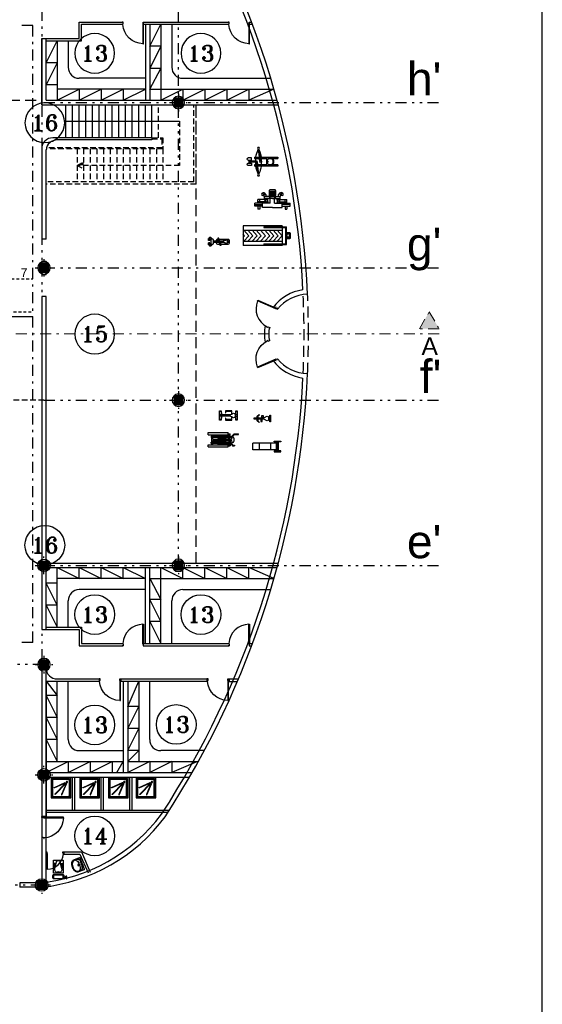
# Model space of a CAD drawing. Header units: inches. Extents: x 21 to 132, y 19 to 196.
# Tile 46 of 54: x 108 to 132, y 62 to 107. Entities that reach past the tile are written whole.
import ezdxf
from ezdxf.enums import TextEntityAlignment as Align

# ---------------------------------------------------------------- set-up
doc = ezdxf.new("R2010")
doc.units = ezdxf.units.IN
doc.header["$MEASUREMENT"] = 0
for name, pattern in [('DASHDOT', [1, 0.5, -0.25, 0, -0.25]), ('DASHED', [0.75, 0.5, -0.25]), ('DIVIDE', [1.25, 0.5, -0.25, 0, -0.25, 0, -0.25]), ('HIDDEN', [0.375, 0.25, -0.125]), ('HIDDEN2', [0.1875, 0.125, -0.0625])]:
    doc.linetypes.add(name, pattern=pattern)
for name, color, linetype in [('5', 5, 'Continuous'), ('ax', 40, 'DIVIDE'), ('door & win', 4, 'Continuous'), ('fur', 253, 'Continuous'), ('gradient', 240, 'Continuous'), ('inwall', 41, 'Continuous'), ('kod', 1, 'Continuous'), ('stairs', 30, 'Continuous'), ('wall', 7, 'Continuous')]:
    doc.layers.add(name, color=color, linetype=linetype)
doc.layers.add('section', color=212, linetype='DASHDOT', lineweight=20)
doc.styles.get("Standard").update_dxf_attribs({"font": 'arial.ttf'})
doc.styles.add('Text 03', font='romant.shx')

# ---------------------------------------------------------------- blocks, each defined once
blk = doc.blocks.new('AX')
at = {"layer": 'ax'}
h = blk.add_hatch(color=254, dxfattribs=at)
h.dxf.hatch_style = 1
h.paths.add_polyline_path([(0.2, 0.2), (0, 0.2), (0, 0), (0.2, 0)])
h.paths.add_polyline_path([(0, 0.2), (-0.2, 0.2), (-0.2, 0), (0, 0)])
h.paths.add_polyline_path([(0, 0), (-0.2, 0), (-0.2, -0.2), (0, -0.2)])
h.paths.add_polyline_path([(0.2, 0), (0, 0), (0, -0.2), (0.2, -0.2)])
for p, q in [((0.4, 0), (-0.4, 0)), ((-0.2, 0.2), (0.2, 0.2)), ((-0.2, -0.2), (-0.2, 0.2)), ((0, -0.4), (0, 0.4)), ((0.2, 0.2), (0.2, -0.2)), ((0.2, -0.2), (-0.2, -0.2))]:
    blk.add_line(p, q, dxfattribs=at)
at = {"layer": 'door & win'}
blk.add_circle((0, 0), 0.283, dxfattribs=at)
blk = doc.blocks.new('D100')
blk.add_lwpolyline([(-3, 98), (-3, 8), (-6, 8), (-6, 98)], close=True)
for points in [[(-100, 9.5), (-100, 11), (-97.5, 11), (-97.5, 7.5), (-95, 7.5), (-95, 0), (-100, 0), (-100, 1.4)], [(0, 9.5), (0, 11), (-2.5, 11), (-2.5, 7.5), (-5, 7.5), (-5, 0), (0, 0), (0, 1.4)]]:
    blk.add_lwpolyline(points)
blk.add_arc((-4.9, 5.2), 92.8, 90.7024, 176.4094)
blk = doc.blocks.new('juging-machin')
for p, q in [((-43, 8), (-43, 11)), ((-23.6, 11), (-43, 11)), ((-24.5, 8), (-43, 8)), ((-11.3, -3.8), (-24.5, 8)), ((-10.4, -0.8), (-23.6, 11)), ((4.3, 11.6), (-5, 11.6)), ((-5, -0.8), (-5, 11.6)), ((1, -0.8), (1, 11.6)), ((94.3, 6.6), (1, 6.6)), ((12.7, 0.7), (1, 0.7)), ((4.3, 6.6), (4.3, 16.6)), ((94.3, 16.6), (4.3, 16.6)), ((49.7, 1.7), (15.7, 1.7)), ((52.7, 0.7), (81.9, 0.7)), ((70.1, 0.7), (70.1, -5.3)), ((73.9, 0.7), (73.9, 6.6)), ((78.9, 0.7), (78.9, 6.6)), ((81.9, 0.7), (81.9, -5.3)), ((94.3, 6.6), (94.3, 16.6)), ((-24, -39.9), (-24, -42.9)), ((-15.6, -39.9), (-24, -39.9)), ((-14.7, -42.9), (-24, -42.9)), ((-7.3, -28.1), (-15.6, -39.9)), ((-6.4, -31.1), (-14.7, -42.9)), ((3.1, -3.8), (-11.3, -3.8)), ((3.1, -0.8), (-10.4, -0.8)), ((-5, -14.9), (-9.9, -14.9)), ((-5, -16.9), (-9.9, -16.9)), ((3.1, -28.1), (-7.3, -28.1)), ((3.1, -31.1), (-6.4, -31.1)), ((-5, -15.9), (-5, -3.8)), ((-5, -15.9), (-5, -28.1)), ((-5, -31.1), (-5, -43.4)), ((4.3, -43.4), (-5, -43.4)), ((73.9, -12.9), (-2, -12.9)), ((73.9, -18.9), (-2, -18.9)), ((1, -12.9), (1, -3.8)), ((12.7, -5.3), (1, -5.3)), ((1, -18.9), (1, -28.1)), ((12.7, -26.6), (1, -26.6)), ((1, -31.1), (1, -43.4)), ((12.7, -32.6), (1, -32.6)), ((94.3, -38.4), (1, -38.4)), ((3.1, -3.8), (3.1, -0.8)), ((3.1, -28.1), (3.1, -31.1)), ((4.3, -48.4), (4.3, -38.4)), ((49.7, -0.3), (15.7, -0.3)), ((49.7, -2.3), (15.7, -2.3)), ((49.7, -4.3), (15.7, -4.3)), ((49.7, -6.3), (15.7, -6.3)), ((49.7, -25.6), (15.7, -25.6)), ((49.7, -27.6), (15.7, -27.6)), ((49.7, -29.6), (15.7, -29.6)), ((49.7, -31.6), (15.7, -31.6)), ((49.7, -33.6), (15.7, -33.6)), ((52.7, -5.3), (81.9, -5.3)), ((52.7, -26.6), (81.9, -26.6)), ((52.7, -32.6), (81.9, -32.6)), ((70.1, -2.3), (81.9, -2.3)), ((70.1, -32.6), (70.1, -26.6)), ((70.1, -29.6), (81.9, -29.6)), ((73.9, -12.9), (73.9, -5.3)), ((73.9, -26.6), (73.9, -18.9)), ((73.9, -38.4), (73.9, -32.6)), ((78.9, -26.6), (78.9, -5.3)), ((78.9, -38.4), (78.9, -32.6)), ((81.9, -32.6), (81.9, -26.6)), ((94.3, -48.4), (94.3, -38.4)), ((94.3, -48.4), (4.3, -48.4))]:
    blk.add_line(p, q)
for points in [[(49.7, -7.3), (15.7, -7.3, -0.414214), (12.7, -4.3), (12.7, -0.3, -0.414214), (15.7, 2.7), (49.7, 2.7, -0.414214), (52.7, -0.3), (52.7, -4.3, -0.414214)], [(49.7, -24.6), (15.7, -24.6, 0.414214), (12.7, -27.6), (12.7, -31.6, 0.414214), (15.7, -34.6), (49.7, -34.6, 0.414214), (52.7, -31.6), (52.7, -27.6, 0.414214)]]:
    blk.add_lwpolyline(points, format="xyb", close=True)
blk.add_circle((-2, -15.9), 3)
blk.add_ellipse((-16.7, -15.9), major_axis=(0, 12.1), ratio=0.559313)
blk = doc.blocks.new('row-mashin')
for p, q in [((34.3, 55.5), (28.5, 11.7)), ((37.3, 55.1), (31.4, 11.3)), ((29.6, 20), (-50.5, 20)), ((-50.5, 20), (-50.5, 15)), ((-25.5, 15), (-50.5, 15)), ((-15.8, 14.5), (-18.5, 14.5)), ((-5.6, 2.4), (-4.1, 3.5)), ((28.9, 15), (-0.7, 15)), ((27, 11.9), (25, -3)), ((27, 11.9), (32.9, 11.1)), ((32.9, 11.1), (31, -3.8)), ((55.1, 15), (31.9, 15)), ((55.1, 20), (32.6, 20)), ((39.9, -11.1), (41.9, 3.8)), ((47.8, 3), (41.9, 3.8)), ((45.9, -11.9), (47.8, 3)), ((49.3, 3), (76.5, 3)), ((55.1, 20), (55.1, 15)), ((67.6, 17.2), (82.9, 17.2)), ((67.6, 6.4), (67.6, 17.2)), ((82.9, 6.4), (67.6, 6.4)), ((76.5, 3), (76.5, 6.4)), ((79.5, -6.4), (79.5, 6.4)), ((-50.5, -15), (-25.5, -15)), ((-50.5, -15), (-50.5, -20)), ((-50.5, -20), (40.2, -20)), ((-15.8, -14.5), (-18.5, -14.5)), ((-5.6, -2.4), (-4.1, -3.5)), ((-0.7, -15), (40.9, -15)), ((25, -3), (31, -3.8)), ((35.6, -55.1), (41.4, -11.3)), ((38.5, -55.5), (44.4, -11.7)), ((45.9, -11.9), (39.9, -11.1)), ((43.3, -20), (55.1, -20)), ((43.9, -15), (55.1, -15)), ((49.3, -3), (76.5, -3)), ((55.1, -15), (55.1, -20)), ((67.6, -6.4), (67.6, -17.2)), ((82.9, -6.4), (67.6, -6.4)), ((67.6, -17.2), (82.9, -17.2)), ((76.5, -6.4), (76.5, -3))]:
    blk.add_line(p, q)
blk.add_lwpolyline([(-18.5, 17.5), (-5, 17.5, -0.414214), (0, 12.5), (0, -12.5, -0.414214), (-5, -17.5), (-18.5, -17.5)], format="xyb")
for centre in [(36.4, 60), (36.4, -60)]:
    blk.add_circle(centre, 5)
for centre, radius, start, end in [((169.6, 0), 146.1, 157.7138, 172.132), ((-96.8, 0), 146.1, 7.868, 22.2862), ((-15.8, 0), 14.5, 30.8246, 90), ((-3.8, 0), 3, 126.7298, 233.2702), ((-5.9, 5.9), 3, 306.7298, 30.8246), ((169.6, 0), 146.1, 174.1072, 185.8928), ((-96.8, 0), 146.1, 354.1072, 5.8928), ((82.9, 11.8), 5.43, 270, 90), ((-15.8, 0), 14.5, 270, 329.1754), ((-5.9, -5.9), 3, 329.1754, 53.2702), ((169.6, 0), 146.1, 187.868, 202.2862), ((-96.8, 0), 146.1, 337.7138, 352.132), ((82.9, -11.8), 5.43, 270, 90)]:
    blk.add_arc(centre, radius, start, end)
blk.add_ellipse((-18.5, 0), major_axis=(0, -17.5), ratio=0.771429, start_param=3.141593, end_param=6.283185)
blk.add_open_spline([(-18.5, 14.5), (-19.6, 14.5), (-20.7, 14.3), (-22.8, 13.3), (-23.8, 12.6), (-25.7, 10.6), (-26.6, 9.4), (-27.9, 6.6), (-28.4, 5), (-29, 1.7), (-29.1, -0.1), (-28.8, -3.5), (-28.4, -5.1), (-27.3, -8.1), (-26.5, -9.5), (-24.7, -11.7), (-23.7, -12.6), (-21.7, -13.9), (-20.6, -14.3), (-19.2, -14.5), (-18.8, -14.5), (-18.5, -14.5)], degree=3, knots=[3.141593, 3.141593, 3.141593, 3.141593, 3.479068, 3.479068, 3.816544, 3.816544, 4.15402, 4.15402, 4.491496, 4.491496, 4.828971, 4.828971, 5.166447, 5.166447, 5.503923, 5.503923, 5.841399, 5.841399, 6.178875, 6.178875, 6.283185, 6.283185, 6.283185, 6.283185])
blk = doc.blocks.new('Hf2_a2')
at = {"linetype": 'Continuous'}
for p, q in [((-5.7, 16.5), (-5.7, 7.6)), ((16.3, 13.2), (43.2, 13.2)), ((43.2, 10.9), (16.3, 10.9)), ((20.9, 13.2), (20.9, 16.5)), ((22, 13.2), (22, 16.5)), ((25.4, 10.9), (25.4, 7.6)), ((26.5, 10.9), (26.5, 7.6)), ((34.3, 13.2), (34.3, 10.9)), ((43, 12.6), (34.3, 12.6)), ((34.3, 12), (43.2, 12)), ((34.3, 11.5), (43, 11.5)), ((45.4, 12.6), (60.9, 12.6)), ((60.9, 12), (45.4, 12)), ((45.4, 11.5), (60.9, 11.5))]:
    blk.add_line(p, q, dxfattribs=at)
for points in [[(-5.7, 16.5), (-12.4, 18.7), (-12.4, 27.6), (-14.6, 27.6), (-14.6, -3.5), (-12.4, -3.5), (-12.4, 5.4), (-5.7, 7.6)], [(-5.7, 9.8), (-12.4, 7.6), (-12.4, 16.5), (-5.7, 14.3)], [(18.7, 16.5), (24.3, 16.5), (24.3, 25.4), (18.7, 25.4), (18.7, 16.5)], [(28.7, 7.6), (28.7, -1.3), (23.1, -1.3), (23.1, 7.6), (28.7, 7.6)], [(36.5, 29.8), (36.5, 27.6), (43.2, 23.1), (43.2, 0.9), (36.5, -4.6), (36.5, -6.8), (45.4, 0.9), (45.4, 23.1), (36.5, 29.8)], [(45.4, 13.2), (60.9, 13.2), (60.9, 10.9), (45.4, 10.9)]]:
    blk.add_lwpolyline(points)
for centre, radius, start, end in [((0.9, 15.3), 6.78, 89.991, 169.62), ((0.9, 8.8), 6.78, 190.38, 270.0094), ((-0.4, 11.1), 11, 43.644, 83.226), ((-0.4, 13), 11, 276.7745, 316.3556), ((18.9, 33), 18.2, 231.618, 255.252), ((18.9, -8.9), 18.2, 104.748, 128.382), ((12.9, 12), 3.61, 292.6199, 67.38)]:
    blk.add_arc(centre, radius, start, end)
blk = doc.blocks.new('Hf2_a1')
at = {"linetype": 'Continuous'}
for p, q in [((6.7, 18.9), (0, 18.9)), ((0, 3.3), (10, 3.3)), ((10, 4.4), (10, -4.4)), ((30, 3.3), (80, 3.3)), ((80, 18.9), (73.3, 18.9)), ((10, -3.3), (0, -3.3)), ((0, -18.9), (6.7, -18.9)), ((29.9, -3.3), (80, -3.3)), ((73.3, -18.9), (80, -18.9))]:
    blk.add_line(p, q, dxfattribs=at)
for points in [[(6.7, 3.3), (6.7, 21.1), (0, 21.1), (0, -21.1), (6.7, -21.1), (6.7, -3.3)], [(24.4, 5.7), (24.4, 21.1), (53.3, 21.1), (53.3, 12.2), (51.1, 12.2), (51.1, 18.9), (26.7, 18.9), (26.7, 4.6)], [(40, 0), (35.5, 2.2), (35.5, -2.2), (40, 0)], [(46.7, 0), (42.2, 2.2), (42.2, -2.2), (46.7, 0)], [(53.3, 0), (48.9, 2.2), (48.9, -2.2), (53.3, 0)], [(58, 0), (54.4, 1.8), (54.4, -1.8), (58, 0)], [(63.3, 0), (59.8, 1.8), (59.8, -1.8), (63.3, 0)], [(68.6, 0), (65.1, 1.8), (65.1, -1.8), (68.6, 0)], [(73.3, 12.2), (71.1, 12.2), (71.1, 5.6), (73.3, 5.6)], [(73.3, -3.3), (73.3, -21.1), (80, -21.1), (80, 21.1), (73.3, 21.1), (73.3, 3.3)], [(26.7, -5), (26.7, -18.9), (51.1, -18.9), (51.1, -12.2), (53.3, -12.2), (53.3, -21.1), (24.4, -21.1), (24.4, -6.1)], [(73.3, -5.6), (71.1, -5.6), (71.1, -12.2), (73.3, -12.2)]]:
    blk.add_lwpolyline(points)
for centre, radius, start, end in [((16.7, 3.2), 6.77, 89.991, 169.62), ((15.4, -0.9), 11, 43.644, 83.226), ((34.6, 20.9), 18.2, 231.618, 255.252), ((28.6, 0), 3.61, 292.6199, 67.38), ((16.7, -3.2), 6.77, 190.38, 270.0094), ((15.4, 0.9), 11, 276.7745, 316.3556), ((34.6, -20.9), 18.2, 104.748, 128.382)]:
    blk.add_arc(centre, radius, start, end)
blk = doc.blocks.new('Body01')
for p, q in [((-127.4, 39.2), (-127.4, 35.3)), ((-97.1, 39.2), (-127.4, 39.2)), ((-127.4, 35.3), (-97.1, 35.3)), ((-116.1, -5.3), (-116.1, 35.3)), ((-112.2, -5.3), (-112.2, 35.3)), ((-106.7, 30), (0, 30)), ((-106.7, 0), (-106.7, 30)), ((-106.7, 0), (0, 0)), ((-97.1, 35.3), (-97.1, 39.2)), ((-80.8, 0), (-80.8, 30)), ((-30.5, 0), (-30.5, 30)), ((0, 0), (0, 30)), ((-127.4, -9.2), (-127.4, -5.3)), ((-127.4, -5.3), (-97.1, -5.3)), ((-97.1, -9.2), (-127.4, -9.2)), ((-97.1, -5.3), (-97.1, -9.2))]:
    blk.add_line(p, q)
blk = doc.blocks.new('Treadmill02')
for p, q in [((-18.7, -14.9), (-18.7, 64.6)), ((83.4, 64.6), (-18.7, 64.6)), ((-15.7, -11.9), (-15.7, 61.6)), ((83.4, 61.6), (-15.7, 61.6)), ((0.1, 69.2), (0.1, 64.6)), ((0.1, 69.2), (177.4, 69.2)), ((0.1, 61.6), (0.1, -11.9)), ((177.4, 49.8), (0.1, 49.8)), ((0.1, 24.8), (22.8, 49.8)), ((19.1, 24.8), (41.7, 49.8)), ((38.1, 24.8), (60.7, 49.8)), ((57.1, 24.8), (79.7, 49.8)), ((76.1, 24.8), (98.7, 49.8)), ((83.4, 64.6), (83.4, 61.6)), ((95.1, 24.8), (117.7, 49.8)), ((114, 24.8), (136.7, 49.8)), ((133, 24.8), (155.7, 49.8)), ((152, 24.8), (174.6, 49.8)), ((177.4, 69.2), (177.4, -19.5)), ((-18.7, 35.3), (-22.2, 35.3)), ((-18.7, 34.3), (-22.2, 34.3)), ((0.1, 24.8), (22.8, -0.2)), ((19.1, 24.8), (41.7, -0.2)), ((38.1, 24.8), (60.7, -0.2)), ((57.1, 24.8), (79.7, -0.2)), ((76.1, 24.8), (98.7, -0.2)), ((95.1, 24.8), (117.7, -0.2)), ((114, 24.8), (136.7, -0.2)), ((133, 24.8), (155.7, -0.2)), ((152, 24.8), (174.6, -0.2)), ((171, 24.8), (177.4, 31.9)), ((171, 24.8), (177.4, 17.7)), ((83.4, -14.9), (-18.7, -14.9)), ((83.4, -11.9), (-15.7, -11.9)), ((177.4, -0.2), (0.1, -0.2)), ((0.1, -14.9), (0.1, -19.5)), ((0.1, -19.5), (177.4, -19.5)), ((83.4, -11.9), (83.4, -14.9))]:
    blk.add_line(p, q)
for points in [[(-34.1, 37.7), (-35.9, 37.7), (-35.9, 12), (-34.1, 12)], [(-34.1, 37.7), (-18.7, 37.7), (-18.7, 12), (-34.1, 12)], [(-24.1, 13), (-24.1, 18), (-29.1, 18), (-29.1, 13)]]:
    blk.add_lwpolyline(points, close=True)
blk.add_circle((-26.6, 26.5), 7)
blk.add_arc((-22.2, 34.8), 0.5, 90, 270)
blk = doc.blocks.new('chest-machin')
for p, q in [((17.8, 71.7), (23.5, 76)), ((23.8, 63.7), (29.6, 68.1)), ((30.4, 58.7), (25.6, 65.1)), ((33, 38.9), (30.3, 49.1)), ((30.4, 48.7), (30.4, 58.7)), ((50.5, 58.7), (30.4, 58.7)), ((65.5, 48.7), (30.4, 48.7)), ((38, 65.2), (30.5, 75.1)), ((38, 58.7), (38, 65.2)), ((43, 38.9), (45.7, 49.1)), ((50.5, 58.7), (55.5, 48.7)), ((55.5, 63.3), (55.5, 83.7)), ((55.5, 28.7), (55.5, 58.7)), ((60.5, 61.7), (60.5, 83.7)), ((65.5, 61.2), (65.5, 83.7)), ((65.5, 48.7), (100.6, 48.7)), ((70.5, 61.7), (70.5, 83.7)), ((75.5, 63.3), (75.5, 83.7)), ((80.5, 58.7), (75.5, 48.7)), ((75.5, 28.7), (75.5, 58.7)), ((80.5, 58.7), (100.6, 58.7)), ((88, 38.9), (85.3, 49.1)), ((93, 65.2), (100.5, 75.1)), ((93, 58.7), (93, 65.2)), ((98, 38.9), (100.7, 49.1)), ((100.6, 58.7), (105.4, 65.1)), ((100.6, 48.7), (100.6, 58.7)), ((107.2, 63.7), (101.4, 68.1)), ((113.2, 71.7), (107.5, 76)), ((20.5, 28.7), (-14.5, 28.7)), ((-14.5, 13.7), (-14.5, 28.7)), ((-14.5, 21.2), (20.5, 21.2)), ((20.5, 13.7), (-14.5, 13.7)), ((38, 43.9), (0, 43.9)), ((0, 28.7), (0, 43.9)), ((38, 33.9), (0, 33.9)), ((0, 13.7), (0, 0)), ((8, 0), (0, 0)), ((8, 28.7), (8, 43.9)), ((8, 13.7), (8, 0)), ((20.5, 8.7), (20.5, 28.7)), ((55.5, 28.7), (20.5, 28.7)), ((65.5, 8.7), (20.5, 8.7)), ((33, 38.9), (30.3, 28.7)), ((33, 38.9), (30.3, 28.7)), ((43, 38.9), (45.7, 28.7)), ((43, 38.9), (45.7, 28.7)), ((65.5, 8.7), (110.5, 8.7)), ((75.5, 28.7), (110.5, 28.7)), ((88, 38.9), (85.3, 28.7)), ((88, 38.9), (85.3, 28.7)), ((93, 43.9), (131, 43.9)), ((93, 33.9), (131, 33.9)), ((98, 38.9), (100.7, 28.7)), ((98, 38.9), (100.7, 28.7)), ((110.5, 8.7), (110.5, 28.7)), ((110.5, 28.7), (145.5, 28.7)), ((145.5, 21.2), (110.5, 21.2)), ((110.5, 13.7), (145.5, 13.7)), ((123, 28.7), (123, 43.9)), ((123, 13.7), (123, 0)), ((123, 0), (131, 0)), ((131, 28.7), (131, 43.9)), ((131, 13.7), (131, 0)), ((145.5, 13.7), (145.5, 28.7))]:
    blk.add_line(p, q)
blk.add_lwpolyline([(75.5, 58.7), (55.5, 58.7, -0.414214), (50.5, 63.7), (50.5, 83.7, -0.414214), (55.5, 88.7), (75.5, 88.7, -0.414214), (80.5, 83.7), (80.5, 63.7, -0.414214)], format="xyb", close=True)
for centre in [(20.8, 67.7), (110.2, 67.7), (38, 38.9), (93, 38.9)]:
    blk.add_circle(centre, 5)
for centre, radius, start, end in [((26.5, 72.1), 5, 307.2307, 127.2307), ((65.5, 86.2), 25, 233.1301, 306.8699), ((104.5, 72.1), 5, 52.7693, 232.7693)]:
    blk.add_arc(centre, radius, start, end)
blk = doc.blocks.new('fix-bike')
for p, q in [((0, 3), (9.6, 3)), ((9.6, 5.8), (9.6, -5.8)), ((14, 8.5), (33.1, 2.7)), ((32.1, 3), (72.8, 3)), ((44, 6), (50, 6)), ((44, 6), (44, 3)), ((45, 6), (45, 3)), ((46, 6), (46, 3)), ((50, 7.6), (50, 6)), ((82.4, 18), (77.1, 11.7)), ((84.7, 16.1), (81, 11.7)), ((89, 5), (89, 14.2)), ((89, 14.2), (94, 14.2)), ((89, 5), (94, 5)), ((94, 5), (94, 14.2)), ((0, -3), (9.6, -3)), ((14, -8.5), (33.1, -2.7)), ((32.1, -3), (72.8, -3)), ((40, -6), (40, -7.6)), ((40, -6), (46, -6)), ((44, -3), (44, -6)), ((45, -3), (45, -6)), ((46, -3), (46, -6)), ((82.4, -18), (77.1, -11.7)), ((84.7, -16.1), (81, -11.7)), ((89, -5), (94, -5)), ((89, -14.2), (89, -5)), ((89, -14.2), (94, -14.2)), ((94, -14.2), (94, -5))]:
    blk.add_line(p, q)
for points in [[(37.7, -10.7), (5, -10.7, -0.414214), (0, -5.7), (0, 5.7, -0.414214), (5, 10.7), (47.3, 10.7)], [(52.3, 10.7), (54.4, 10.7, -0.414214), (59.4, 5.7), (59.4, 3)], [(59.4, -3), (59.4, -5.7, -0.414214), (54.4, -10.7), (42.7, -10.7)]]:
    blk.add_lwpolyline(points, format="xyb")
for points in [[(47.3, 15.4), (52.3, 15.4), (52.3, 7.6), (47.3, 7.6)], [(42.7, -15.4), (37.7, -15.4), (37.7, -7.6), (42.7, -7.6)]]:
    blk.add_lwpolyline(points, close=True)
blk.add_lwpolyline([(75.8, 11.7), (81.7, 11.7, -0.414214), (84.7, 8.7), (84.7, -8.7, -0.414214), (81.7, -11.7), (75.8, -11.7, -0.414214), (72.8, -8.7), (72.8, 8.7, -0.414214)], format="xyb", close=True)
for centre, radius, start, end in [((12.6, 5.8), 3, 62.7909, 180), ((28.5, 23.7), 21, 226.3278, 279.7713), ((31.8, 0), 3, 297.2091, 62.7909), ((87, 14.2), 6, 0, 140.2194), ((87, 14.2), 3, 0, 140.2194), ((12.6, -5.8), 3, 180, 297.2091), ((28.5, -23.7), 21, 80.2287, 133.6722), ((87, -14.2), 6, 219.7806, 0), ((87, -14.2), 3, 219.7806, 0)]:
    blk.add_arc(centre, radius, start, end)
blk = doc.blocks.new('BathTub03')
for p, q in [((15.9, -17.9), (19.9, -17.9)), ((17.9, -19.9), (17.9, -15.9))]:
    blk.add_line(p, q)
blk.add_lwpolyline([(0, 0), (90, 0), (90, -90), (0, -90)], close=True)
for points in [[(10, -4), (80, -4, -0.414214), (86, -10), (86, -80, -0.414214), (80, -86), (10, -86, -0.414214), (4, -80), (4, -10, -0.414214)], [(10, -7), (80, -7, -0.414214), (83, -10), (83, -80, -0.414214), (80, -83), (10, -83, -0.414214), (7, -80), (7, -10, -0.414214)], [(20.2, -26.2, -0.414214), (20.6, -25.3), (21.2, -25.1, -0.414214), (22.1, -25.4), (42.5, -75.1, -0.414214), (42.1, -76), (41.6, -76.2, -0.414214), (40.7, -75.9)], [(24.6, -23.3, 0.414214), (23.6, -23.3), (23.2, -23.7, 0.414214), (23.2, -24.7), (71.1, -74, 0.414214), (72, -74), (72.5, -73.6, 0.414214), (72.5, -72.6)], [(26.1, -20.5, 0.414214), (25.2, -20.9), (24.9, -21.4, 0.414214), (25.3, -22.3), (74.2, -44.6, 0.414214), (75.1, -44.2), (75.4, -43.7, 0.414214), (75, -42.7)]]:
    blk.add_lwpolyline(points, format="xyb", close=True)
for radius in [3, 2]:
    blk.add_circle((17.9, -17.9), radius)
blk = doc.blocks.new('Lava-R01')
at = {"linetype": 'Continuous'}
for p, q in [((-18, -11), (-15.4, -16.2)), ((-10.6, -13), (-14.3, -14.7)), ((10.6, -13), (14.3, -14.7)), ((18, -11), (15.4, -16.2))]:
    blk.add_line(p, q, dxfattribs=at)
blk.add_line((-2.1, -45.3), (2.1, -45.3))
for points in [[(-27.8, -1.5), (-27.8, -0.9, -0.414214), (-26.9, 0), (26.9, 0, -0.414214), (27.8, -0.9), (27.8, -1.5)], [(29.8, -29.2), (29.8, -2.5, 0.381226), (29, -1.7, 0.057025), (-29, -1.7, 0.381226), (-29.8, -2.5), (-29.8, -29.2, 0.239345), (-22.6, -41.3, 0.153124), (0, -47.8, 0.153124), (22.6, -41.3, 0.239345), (29.8, -29.2)]]:
    blk.add_lwpolyline(points, format="xyb")
blk.add_lwpolyline([(-9.9, -2.2), (9.9, -2.2, -0.219423), (22.1, -7.4, -0.048202), (23.2, -9.3, -0.177993), (24, -35.1, -0.081671), (22.8, -36.9, -0.216015), (2.1, -45.3), (-2.1, -45.3, -0.216015), (-22.8, -36.9, -0.081671), (-24, -35.1, -0.177993), (-23.2, -9.3, -0.048202), (-22.1, -7.4, -0.219423)], format="xyb", close=True)
for centre, radius in [((-9.5, -5), 1.86), ((0, -19), 3), ((0, -19), 2), ((0, -5), 1.86), ((9.5, -5), 1.86)]:
    blk.add_circle(centre, radius, dxfattribs=at)
blk.add_arc((0, -51.8), 38.8, 48.1248, 131.743, dxfattribs=at)
blk = doc.blocks.new('Toilet007')
for p, q in [((3.6, 37), (0, 37)), ((3.6, 35), (0, 35)), ((2, -20.6), (2, 20.6)), ((3.6, 34.9), (3.6, 37.1)), ((5.5, 37.2), (3.7, 37.2)), ((3.7, 36.4), (5.5, 36.4)), ((3.7, 35.6), (5.5, 35.6)), ((5.5, 34.8), (3.7, 34.8)), ((4, 22.6), (16, 22.6)), ((5.6, 34.9), (5.6, 37.1)), ((5.6, 34.9), (6.2, 33.9)), ((6.3, 32.4), (6.3, 33.4)), ((6.3, 33.4), (7.8, 33.4)), ((7.5, 27.8), (6.6, 30.3)), ((7.8, 32.4), (7.8, 33.4)), ((7.8, 25.7), (7.8, 24.6)), ((8.5, 34.9), (7.9, 33.9)), ((9.1, 27.9), (8.1, 30.8)), ((8.5, 37.1), (9.3, 37.5)), ((8.5, 34.9), (8.5, 37.1)), ((8.5, 34.9), (9.3, 34.5)), ((9.3, 37.5), (11.8, 37.8)), ((9.3, 37.5), (9.3, 34.5)), ((9.3, 34.5), (11.8, 34.2)), ((9.3, 26.2), (9.3, 24.6)), ((11.8, 37.8), (12.5, 37.2)), ((11.8, 34.2), (12.5, 34.8)), ((12.5, 34.8), (12.5, 37.2)), ((18, -20.6), (18, 20.6)), ((45.9, 15.5), (76.5, 8.1)), ((51.6, 15.5), (51.6, 21.5)), ((54.6, 14.6), (54.6, 21.5)), ((57.6, 13.8), (57.6, 21.5)), ((60.6, 13), (60.6, 21.5)), ((63.6, 12.1), (63.6, 21.5)), ((66.6, 11.3), (66.6, 21.5)), ((69.6, 10.5), (69.6, 21.5)), ((16, -22.6), (4, -22.6)), ((45.9, -15.5), (76.5, -8.1)), ((51.6, -15.5), (51.6, -21.5)), ((54.6, -14.6), (54.6, -21.5)), ((57.6, -13.8), (57.6, -21.5)), ((60.6, -13), (60.6, -21.5)), ((63.6, -12.1), (63.6, -21.5)), ((66.6, -11.3), (66.6, -21.5)), ((69.6, -10.5), (69.6, -21.5))]:
    blk.add_line(p, q)
for points in [[(7.8, 24.6), (7.8, 25.7, 0.083378), (7.5, 27.8), (6.6, 30.3, -0.083378), (6.3, 32.4), (6.3, 33.4, 0.129223), (6.2, 33.9), (5.6, 34.9, -0.414214), (5.5, 34.8), (3.7, 34.8, -0.414214), (3.6, 34.9), (3.6, 35), (0, 35), (0, 37), (3.6, 37), (3.6, 37.1, -0.414214), (3.7, 37.2), (5.5, 37.2, -0.414214), (5.6, 37.1, -0.207385), (8.5, 37.1), (9.3, 37.5), (11.8, 37.8), (12.5, 37.2), (12.5, 34.8), (11.8, 34.2), (9.3, 34.5), (8.5, 34.9), (7.9, 33.9, 0.119606), (7.8, 33.4), (7.8, 32.4, 0.083378), (8.1, 30.8), (9.1, 27.9, -0.083378), (9.3, 26.2), (9.3, 24.6)], [(5, -24.6), (15, -24.6, 0.414214), (20, -19.6), (20, 19.6, 0.414214), (15, 24.6), (5, 24.6, 0.414214), (0, 19.6), (0, -19.6, 0.414214)], [(82, 22.5), (28, 22.5, 0.414214), (25, 19.5), (25, -19.5, 0.414214), (28, -22.5), (82, -22.5, 0.414214), (85, -19.5), (85, 19.5, 0.414214)]]:
    blk.add_lwpolyline(points, format="xyb", close=True)
for centre, radius, start, end in [((4, 20.6), 2, 90, 180), ((3.7, 37.1), 0.1, 90, 180), ((3.7, 36.5), 0.1, 180, 270), ((3.7, 36.3), 0.1, 90, 180), ((3.7, 35.7), 0.1, 180, 270), ((3.7, 35.5), 0.1, 90, 180), ((3.7, 34.9), 0.1, 180, 270), ((5.5, 37.1), 0.1, 0, 90), ((5.5, 36.5), 0.1, 270, 0), ((5.5, 36.3), 0.1, 0, 90), ((5.5, 35.7), 0.1, 270, 0), ((5.5, 35.5), 0.1, 0, 90), ((5.5, 34.9), 0.1, 270, 0), ((7.1, 33.8), 3.6, 67.0546, 113.9194), ((5.3, 33.4), 1, 360, 29.4526), ((12.8, 32.4), 6.5, 180, 199.0647), ((1.3, 25.7), 6.5, 0, 19.0647), ((8.8, 33.4), 1.01, 150.6141, 177.8962), ((12.8, 32.4), 5, 180, 199.0647), ((4.3, 26.2), 5, 0, 19.0647), ((16, 20.6), 2, 0, 90), ((43.1, 0), 16.2, 128.2153, 231.7847), ((24.9, 0), 8.32, 297.1909, 62.8091), ((42.3, 0.9), 15, 76.3592, 128.2153), ((74.5, 0), 8.32, 283.4024, 76.5976), ((4, -20.6), 2, 180, 270), ((16, -20.6), 2, 270, 0), ((42.3, -0.9), 15, 231.7847, 283.6408)]:
    blk.add_arc(centre, radius, start, end)
blk = doc.blocks.new('STN')
at = {"layer": 'kod'}
blk.add_circle((0, 0), 10, dxfattribs=at)
at = {"layer": 'kod', "style": 'Text 03'}
blk.add_attdef('SN', text='', height=8, dxfattribs=at).set_placement((0, 0), align=Align.MIDDLE_CENTER)

msp = doc.modelspace()

# ---------------------------------------------------------------- hatches: boundary and pattern name
at = {"layer": 'section'}
msp.add_hatch(color=256, dxfattribs=at).paths.add_polyline_path([(126.61693, 93.07852), (127.50515, 93.07852), (127.06104, 93.84774)])
at = {"layer": 'stairs', "linetype": 'HIDDEN'}
msp.add_hatch(color=1, dxfattribs=at).paths.add_polyline_path([(111.38126, 100.65026), (111.38126, 100.48875), (111.08126, 100.48875)])

# ---------------------------------------------------------------- linework, layer by layer
msp.add_line((132.18873, 19.16754), (132.18873, 195.67672))
at = {"layer": 'ax'}
for p, q in [((109.48126, 127.83875), (109.48126, 67.83875)), ((115.68126, 82.33875), (115.68126, 124.40939)), ((109.58126, 103.33875), (127.58126, 103.33875)), ((109.58126, 95.83875), (127.58126, 95.83875)), ((109.58126, 89.83875), (127.58126, 89.83875)), ((109.58126, 82.33875), (127.58126, 82.33875)), ((109.58126, 77.83875), (27.82519, 77.83875)), ((109.48126, 67.83875), (28.24408, 67.83875))]:
    msp.add_line(p, q, dxfattribs=at)
at = {"layer": 'gradient', "linetype": 'DASHDOT'}
for p, q in [((109.08126, 106.83875), (108.38126, 106.83875)), ((109.08126, 78.83875), (109.08126, 106.83875)), ((109.08126, 78.83875), (108.38126, 78.83875))]:
    msp.add_line(p, q, dxfattribs=at)
at = {"layer": 'inwall'}
for p, q in [((111.18126, 106.98875), (113.18126, 106.98875)), ((111.18126, 106.23875), (111.18126, 106.98875)), ((111.28126, 106.88875), (113.15626, 106.88875)), ((111.28126, 106.13875), (111.28126, 106.88875)), ((114.08126, 106.98875), (117.99092, 106.98875)), ((114.10126, 106.88875), (117.96592, 106.88875)), ((114.18126, 106.88875), (114.18126, 103.43875)), ((114.38126, 106.88875), (114.38126, 103.43875)), ((114.38126, 105.88875), (114.88126, 106.88875)), ((114.88126, 106.88875), (114.88126, 103.93875)), ((115.38126, 106.88875), (115.38126, 104.93875)), ((118.89092, 106.98875), (118.99092, 106.98875)), ((118.91092, 106.88875), (119.02865, 106.88875)), ((109.48126, 103.23875), (109.48126, 106.23875)), ((109.48126, 106.23875), (109.48126, 103.23875)), ((109.48126, 106.23875), (111.18126, 106.23875)), ((109.68126, 103.43875), (109.68126, 106.23875)), ((109.68126, 103.43875), (109.68126, 106.23875)), ((109.68126, 106.13875), (111.28126, 106.13875)), ((109.68126, 105.13875), (110.18126, 106.13875)), ((110.18126, 106.13875), (110.18126, 103.93875)), ((110.68126, 106.13875), (110.68126, 104.93875)), ((114.88126, 105.88875), (114.38126, 105.88875)), ((114.88126, 105.88875), (114.38126, 104.88875)), ((110.18126, 105.13875), (109.68126, 105.13875)), ((110.18126, 105.13875), (109.68126, 104.13875)), ((114.88126, 104.88875), (114.38126, 104.88875)), ((114.38126, 103.93875), (114.88126, 104.88875)), ((110.18126, 104.13875), (109.68126, 104.13875)), ((114.18126, 104.43875), (111.18126, 104.43875)), ((115.88126, 104.43875), (119.85977, 104.43875)), ((114.18126, 103.93875), (110.18126, 103.93875)), ((110.18126, 103.93875), (110.18126, 103.43875)), ((110.18126, 103.43875), (111.18126, 103.93875)), ((111.18126, 103.93875), (111.18126, 103.43875)), ((111.18126, 103.43875), (112.18126, 103.93875)), ((112.18126, 103.93875), (112.18126, 103.43875)), ((112.18126, 103.43875), (113.18126, 103.93875)), ((113.18126, 103.93875), (113.18126, 103.43875)), ((113.18126, 103.43875), (114.18126, 103.93875)), ((114.38126, 103.93875), (120.00796, 103.93875)), ((114.88126, 103.93875), (114.88126, 103.43875)), ((114.88126, 103.43875), (115.88126, 103.93875)), ((115.88126, 103.93875), (115.88126, 103.43875)), ((115.88126, 103.43875), (116.88126, 103.93875)), ((116.88126, 103.93875), (116.88126, 103.43875)), ((116.88126, 103.43875), (117.88126, 103.93875)), ((117.88126, 103.93875), (117.88126, 103.43875)), ((117.88126, 103.43875), (118.88126, 103.93875)), ((118.88126, 103.93875), (118.88126, 103.43875)), ((120.00796, 103.93875), (118.88126, 103.43875)), ((109.48126, 103.23875), (120.19006, 103.23875)), ((109.68126, 103.43875), (120.16281, 103.43875)), ((114.48126, 101.73875), (109.98126, 101.73875)), ((114.48126, 101.63875), (110.18126, 101.63875)), ((114.48126, 101.73875), (114.48126, 101.63875)), ((109.48126, 101.23875), (109.48126, 97.13875)), ((109.68126, 97.13875), (109.68126, 101.18875)), ((109.68126, 97.13875), (109.48126, 97.13875)), ((109.48126, 96.13875), (109.48126, 95.53875)), ((109.48126, 96.13875), (109.68126, 96.13875)), ((109.68126, 95.53875), (109.68126, 96.13875)), ((109.48126, 95.53875), (109.68126, 95.53875)), ((109.48126, 94.53875), (109.48126, 79.43875)), ((109.68126, 94.53875), (109.48126, 94.53875)), ((109.68126, 79.43875), (109.68126, 94.53875)), ((109.68126, 82.43875), (120.19006, 82.43875)), ((109.68126, 82.23875), (120.16281, 82.23875)), ((110.18126, 81.73875), (110.18126, 82.23875)), ((110.18126, 82.23875), (111.18126, 81.73875)), ((111.18126, 81.73875), (111.18126, 82.23875)), ((111.18126, 82.23875), (112.18126, 81.73875)), ((112.18126, 81.73875), (112.18126, 82.23875)), ((112.18126, 82.23875), (113.18126, 81.73875)), ((113.18126, 81.73875), (113.18126, 82.23875)), ((113.18126, 82.23875), (114.18126, 81.73875)), ((114.18126, 78.78875), (114.18126, 82.23875)), ((114.38126, 78.78875), (114.38126, 82.23875)), ((114.88126, 81.73875), (114.88126, 82.23875)), ((114.88126, 82.23875), (115.88126, 81.73875)), ((115.88126, 81.73875), (115.88126, 82.23875)), ((115.88126, 82.23875), (116.88126, 81.73875)), ((116.88126, 81.73875), (116.88126, 82.23875)), ((116.88126, 82.23875), (117.88126, 81.73875)), ((117.88126, 81.73875), (117.88126, 82.23875)), ((117.88126, 82.23875), (118.88126, 81.73875)), ((118.88126, 81.73875), (118.88126, 82.23875)), ((120.00796, 81.73875), (118.88126, 82.23875)), ((110.18126, 81.53875), (109.68126, 81.53875)), ((110.18126, 80.53875), (109.68126, 81.53875)), ((110.18126, 79.53875), (110.18126, 81.73875)), ((114.18126, 81.73875), (110.18126, 81.73875)), ((114.38126, 81.73875), (120.00796, 81.73875)), ((114.38126, 81.73875), (114.88126, 80.78875)), ((114.88126, 78.78875), (114.88126, 81.73875)), ((114.18126, 81.23875), (111.18126, 81.23875)), ((115.88126, 81.23875), (119.85977, 81.23875)), ((110.18126, 80.53875), (109.68126, 80.53875)), ((109.68126, 80.53875), (110.18126, 79.53875)), ((110.68126, 79.53875), (110.68126, 80.73875)), ((114.88126, 80.78875), (114.38126, 80.78875)), ((114.88126, 79.78875), (114.38126, 80.78875)), ((115.38126, 78.78875), (115.38126, 80.73875)), ((109.68126, 79.53875), (111.28126, 79.53875)), ((111.28126, 79.53875), (111.28126, 78.78875)), ((114.88126, 79.78875), (114.38126, 79.78875)), ((114.38126, 79.78875), (114.88126, 78.78875)), ((109.48126, 79.43875), (111.18126, 79.43875)), ((111.18126, 79.43875), (111.18126, 78.68875)), ((111.18126, 78.68875), (113.18126, 78.68875)), ((111.28126, 78.78875), (113.15626, 78.78875)), ((114.08126, 78.68875), (117.99092, 78.68875)), ((114.10126, 78.78875), (117.96592, 78.78875)), ((118.89092, 78.68875), (118.99092, 78.68875)), ((118.91092, 78.78875), (119.02865, 78.78875)), ((109.48126, 77.98017), (109.48126, 75.73875)), ((109.48126, 77.93875), (109.48126, 75.73875)), ((109.68126, 67.73875), (109.68126, 77.93875)), ((109.68126, 77.08875), (112.08126, 77.08621)), ((109.68126, 77.08875), (110.18126, 76.43875)), ((109.68126, 77.08875), (109.68126, 70.94866)), ((110.18126, 73.43875), (110.18126, 77.08875)), ((110.18129, 77.18878), (112.08126, 77.18889)), ((110.68126, 74.43875), (110.68126, 77.08875)), ((112.08126, 77.18889), (112.08126, 77.08621)), ((113.08126, 77.18889), (116.97685, 77.18875)), ((113.08126, 77.08875), (113.08126, 77.18889)), ((113.08126, 77.09353), (116.97685, 77.09353)), ((113.18126, 77.08875), (113.18126, 72.93875)), ((113.38126, 77.08875), (113.38126, 72.93875)), ((113.38126, 75.93875), (113.88126, 77.08875)), ((113.88126, 77.08875), (113.88126, 73.43875)), ((114.38126, 74.43875), (114.38126, 77.08875)), ((116.97685, 77.18889), (116.97685, 77.08621)), ((117.97685, 77.18889), (117.97685, 77.07889)), ((117.97685, 77.18889), (118.38776, 77.18889)), ((117.97685, 77.07889), (118.34072, 77.07889)), ((110.18126, 76.43875), (109.68126, 76.43875)), ((109.68126, 76.43875), (110.18126, 75.43875)), ((113.88126, 75.93875), (113.38126, 75.93875)), ((113.38126, 74.93875), (113.88126, 75.93875)), ((109.48126, 75.73875), (109.48126, 67.93875)), ((109.48126, 75.73875), (109.48126, 70.89866)), ((110.18126, 75.43875), (109.68126, 75.43875)), ((109.68126, 75.43875), (110.18126, 74.43875)), ((113.88126, 74.93875), (113.38126, 74.93875)), ((113.38126, 73.93875), (113.88126, 74.93875)), ((110.18126, 74.43875), (109.68126, 74.43875)), ((109.68126, 74.43875), (110.18126, 73.43875)), ((111.18126, 73.93875), (113.18126, 73.93875)), ((113.88126, 73.93875), (113.38126, 73.93875)), ((113.88126, 73.93875), (113.38126, 73.43875)), ((116.82681, 73.93875), (114.88126, 73.93875)), ((109.68126, 73.43875), (113.18126, 73.43875)), ((109.68126, 72.93875), (110.68126, 73.43875)), ((110.68126, 73.43875), (110.68126, 72.93875)), ((110.68126, 72.93875), (111.68126, 73.43875)), ((111.68126, 73.43875), (111.68126, 72.93875)), ((111.68126, 72.93875), (112.68126, 73.43875)), ((112.68126, 73.43875), (112.68126, 72.93875)), ((112.88126, 72.93875), (113.18126, 73.43875)), ((113.38126, 73.43875), (116.55365, 73.43875)), ((114.38126, 73.43875), (113.38126, 72.93875)), ((114.38126, 73.43875), (114.38126, 72.93875)), ((115.38126, 73.43875), (114.38126, 72.93875)), ((115.38126, 73.43875), (115.38126, 72.93875)), ((116.55365, 73.43875), (115.38126, 72.93875)), ((109.68126, 72.93875), (116.27111, 72.93875)), ((109.68126, 72.73875), (116.15542, 72.73875)), ((110.88126, 71.23875), (110.88126, 72.73875)), ((110.98126, 71.23875), (110.98126, 72.73875)), ((112.18126, 71.23875), (112.18126, 72.73875)), ((112.28126, 71.23875), (112.28126, 72.73875)), ((113.48126, 71.23875), (113.48126, 72.73875)), ((113.58126, 71.23875), (113.58126, 72.73875)), ((109.68126, 71.23875), (115.23714, 71.23875)), ((109.68126, 71.13875), (115.17264, 71.13875)), ((109.68126, 70.94866), (109.48126, 70.94866)), ((109.48126, 69.99865), (109.48126, 67.93875)), ((109.68126, 67.73875), (109.68126, 69.98361)), ((110.48126, 69.33875), (111.28126, 69.33875)), ((110.48126, 69.33875), (110.48154, 69.23875)), ((110.48154, 69.23875), (111.21554, 69.23875)), ((111.21554, 69.23875), (111.58223, 68.39005)), ((111.28126, 69.33875), (111.67403, 68.42972))]:
    msp.add_line(p, q, dxfattribs=at)
at = {"layer": 'inwall', "color": 3, "linetype": 'DASHED'}
for p, q in [((107.98126, 103.43875), (109.48126, 103.43875)), ((116.48126, 82.43875), (116.48126, 103.23875))]:
    msp.add_line(p, q, dxfattribs=at)
at = {"layer": 'inwall', "linetype": 'HIDDEN'}
msp.add_line((109.58126, 89.83875), (107.98126, 89.83875), dxfattribs=at)
at = {"layer": 'inwall'}
for centre, radius, start, end in [((111.18126, 104.93875), 0.5, 180, 270), ((115.88126, 104.93875), 0.5, 180, 270), ((109.98126, 101.23875), 0.5, 90, 180), ((110.16994, 101.14856), 0.49033, 88.676541, 175.297884), ((111.18126, 80.73875), 0.5, 90, 180), ((115.88126, 80.73875), 0.5, 90, 180), ((110.18126, 77.68878), 0.5, 180, 270.003339), ((111.18126, 74.43875), 0.5, 180, 270), ((114.88126, 74.43875), 0.5, 180, 270)]:
    msp.add_arc(centre, radius, start, end, dxfattribs=at)
at = {"layer": 'section'}
msp.add_line((127.50515, 92.83875), (31.58126, 92.83875), dxfattribs=at)
msp.add_lwpolyline([(127.06104, 93.84774), (127.50515, 93.07852), (126.61693, 93.07852)], close=True, dxfattribs=at)
at = {"layer": 'stairs'}
for p, q in [((110.58126, 101.73875), (110.58126, 103.23875)), ((110.88126, 101.73875), (110.88126, 103.23875)), ((111.18126, 101.73875), (111.18126, 103.23875)), ((111.48126, 101.73875), (111.48126, 103.23875)), ((111.78126, 101.73875), (111.78126, 103.23875)), ((112.08126, 101.73875), (112.08126, 103.23875)), ((112.38126, 101.73875), (112.38126, 103.23875)), ((112.68126, 101.73875), (112.68126, 103.23875)), ((112.98126, 101.73875), (112.98126, 103.23875)), ((113.28126, 101.73875), (113.28126, 103.23875)), ((113.58126, 101.73875), (113.58126, 103.23875)), ((113.88126, 101.73875), (113.88126, 103.23875)), ((114.18126, 101.73875), (114.18126, 103.23875)), ((114.48126, 101.73875), (114.48126, 103.23875)), ((110.58126, 102.48875), (115.73126, 102.48875)), ((107.78126, 93.63875), (109.08126, 93.63875))]:
    msp.add_line(p, q, dxfattribs=at)
at = {"layer": 'stairs', "color": 1, "linetype": 'HIDDEN'}
for p, q in [((114.78126, 101.73875), (114.78126, 103.23875)), ((116.38126, 99.73875), (116.38126, 103.23875)), ((116.48126, 99.63875), (116.48126, 103.23875)), ((115.73126, 102.48875), (115.73126, 100.48875)), ((114.48126, 101.73875), (114.98126, 101.73875)), ((114.48126, 101.68875), (114.93126, 101.68875)), ((114.93126, 101.68875), (114.93126, 101.28875)), ((114.98126, 101.73875), (114.98126, 101.23875)), ((114.98126, 101.23875), (109.68798, 101.23875)), ((114.93126, 101.28875), (109.70008, 101.28875)), ((111.08126, 101.23875), (111.08126, 99.73875)), ((111.38126, 101.23875), (111.38126, 99.73875)), ((111.68126, 101.23875), (111.68126, 99.73875)), ((111.98126, 101.23875), (111.98126, 99.73875)), ((112.28126, 101.23875), (112.28126, 99.73875)), ((112.58126, 101.23875), (112.58126, 99.73875)), ((112.88126, 101.23875), (112.88126, 99.73875)), ((113.18126, 101.23875), (113.18126, 99.73875)), ((113.48126, 101.23875), (113.48126, 99.73875)), ((113.78126, 101.23875), (113.78126, 99.73875)), ((114.08126, 101.23875), (114.08126, 99.73875)), ((114.38126, 101.23875), (114.38126, 99.73875)), ((114.68126, 101.23875), (114.68126, 99.73875)), ((114.98126, 101.23875), (114.98126, 99.73875)), ((111.08126, 100.48875), (111.38126, 100.65026)), ((115.73126, 100.48875), (111.08126, 100.48875)), ((111.08126, 100.48875), (111.38126, 100.32724)), ((116.38126, 99.73875), (109.68126, 99.73875)), ((116.48126, 99.63875), (109.68126, 99.63875))]:
    msp.add_line(p, q, dxfattribs=at)
at = {"layer": 'stairs', "color": 1, "linetype": 'HIDDEN2'}
for p, q in [((106.98126, 95.33875), (109.08126, 95.33875)), ((106.18126, 93.83875), (109.08126, 93.83875))]:
    msp.add_line(p, q, dxfattribs=at)
at = {"layer": 'wall'}
for p, q in [((109.38126, 67.93875), (108.48126, 67.93875)), ((108.48126, 67.93875), (108.48126, 67.73875)), ((109.58126, 67.73875), (108.48126, 67.73875))]:
    msp.add_line(p, q, dxfattribs=at)
for centre, radius, start, end in [((81.43819, 92.83875), 39.94308, 2.870072, 33.062162), ((81.43819, 92.83875), 40.14308, 2.560605, 33.062162), ((121.59957, 92.83875), 2.01793, 97.643687, 143.526193), ((121.5819, 92.83875), 1.80064, 91.305383, 141.301246), ((121.59957, 92.83875), 2.01793, 169.329098, 190.670902), ((121.5819, 92.83875), 1.80064, 170.252936, 189.747064), ((121.59957, 92.83875), 2.01793, 216.473807, 262.356313), ((121.56102, 92.81421), 1.76901, 218.501294, 269.357485), ((81.43819, 92.83875), 39.94308, 326.937838, 357.129928), ((81.43819, 92.83875), 40.14308, 326.937838, 357.439395), ((108.66373, 75.69229), 7.78667, 275.287259, 323.383295), ((108.62918, 75.7299), 8.03645, 276.086374, 323.403389)]:
    msp.add_arc(centre, radius, start, end, dxfattribs=at)
at = {"layer": 'wall', "color": 1, "linetype": 'DASHED'}
for radius, start, end in [(39.94308, 357.439395, 2.560605), (40.14308, 0, 2.560605), (40.14308, 357.439395, 0)]:
    msp.add_arc((81.43819, 92.83875), radius, start, end, dxfattribs=at)

# ---------------------------------------------------------------- block references
at = {"layer": 'ax', "xscale": -1, "rotation": 270}
for p in [(115.68126, 103.33875), (109.58126, 95.83875), (115.68126, 89.83875), (115.68126, 82.33875), (109.58126, 77.83875)]:
    msp.add_blockref('AX', p, dxfattribs=at)
at = {"layer": 'ax'}
for p, rotation in [((109.58126, 82.33875), 270), ((109.58126, 72.83875), 270), ((109.48126, 67.83875), 89.99999999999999)]:
    msp.add_blockref('AX', p, dxfattribs=dict(at, rotation=rotation))
at = {"layer": 'fur'}
for name, p, xscale, yscale, zscale, rotation in [('D100', (114.13126, 106.98875), -0.01, 0.01, 0.01, 180), ('D100', (118.94092, 106.98875), -0.01, 0.01, 0.01, 180), ('D100', (120.19611, 94.01059), 0.01, 0.01, 0.01, 67.0355952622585), ('D100', (120.19611, 91.66691), -0.009999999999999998, 0.01, 0.01, 112.9644047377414), ('D100', (113.08126, 77.18889), -0.01, 0.01, 0.01, 180), ('D100', (117.97685, 77.18889), -0.01, 0.01, 0.01, 180), ('D100', (109.48126, 70.94866), -0.009999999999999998, 0.009999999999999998, 0.009999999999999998, 269.8397333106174), ('D100', (109.68127, 69.33651), 0.008000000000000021, 0.008000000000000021, 0.008000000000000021, 180.1602666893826), ('Toilet007', (110.23458, 68.12154), -0.01, 0.01, 0.01, 270), ('Lava-R01', (111.319, 68.8144), -0.01, 0.01, 0.01, 291.1903180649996)]:
    msp.add_blockref(name, p, dxfattribs=dict(at, xscale=xscale, yscale=yscale, zscale=zscale, rotation=rotation))
at = {"layer": 'fur', "yscale": 0.01, "zscale": 0.01}
for name, p, xscale in [('row-mashin', (119.67938, 100.65554), -0.01), ('chest-machin', (120.59874, 98.4932), -0.01), ('Treadmill02', (120.39239, 97.05033), -0.01), ('fix-bike', (117.99358, 97.02457), -0.01), ('Hf2_a1', (118.34914, 89.14046), -0.01), ('Hf2_a2', (119.71156, 88.88426), -0.01), ('juging-machin', (117.98082, 88.19766), -0.01), ('Body01', (119.05957, 87.58606), -0.01), ('D100', (114.13126, 78.68875), 0.01), ('D100', (118.94092, 78.68875), 0.01), ('BathTub03', (110.80315, 72.68939), -0.01), ('BathTub03', (112.10315, 72.68939), -0.01), ('BathTub03', (113.40315, 72.68939), -0.01), ('BathTub03', (114.65813, 72.68939), -0.01)]:
    msp.add_blockref(name, p, dxfattribs=dict(at, xscale=xscale))
at = {"layer": 'kod'}
ref = msp.add_blockref('STN', (111.88548, 105.57052), dxfattribs=dict(at, xscale=-0.08999999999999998, yscale=0.09, zscale=0.09, rotation=359.9994219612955))
ref.add_attrib('SN', '13', dxfattribs={"layer": '5', "height": 0.72, "rotation": 359.999422, "style": 'Text 03'}).set_placement((111.88548, 105.57052), align=Align.MIDDLE_CENTER)
ref = msp.add_blockref('STN', (116.70342, 105.57052), dxfattribs=dict(at, xscale=-0.08999999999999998, yscale=0.09, zscale=0.09, rotation=359.9994219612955))
ref.add_attrib('SN', '13', dxfattribs={"layer": '5', "height": 0.72, "rotation": 359.999422, "style": 'Text 03'}).set_placement((116.70342, 105.57052), align=Align.MIDDLE_CENTER)
ref = msp.add_blockref('STN', (109.62191, 102.42106), dxfattribs=dict(at, xscale=-0.08999999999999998, yscale=0.09, zscale=0.09, rotation=359.9994219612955))
ref.add_attrib('SN', '16', dxfattribs={"layer": '5', "height": 0.72, "rotation": 359.999422, "style": 'Text 03'}).set_placement((109.62191, 102.42106), align=Align.MIDDLE_CENTER)
ref = msp.add_blockref('STN', (111.88548, 92.83452), dxfattribs=dict(at, xscale=-0.08999999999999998, yscale=0.09, zscale=0.09, rotation=359.9994219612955))
ref.add_attrib('SN', '15', dxfattribs={"layer": '5', "height": 0.72, "rotation": 359.999422, "style": 'Text 03'}).set_placement((111.88548, 92.83452), align=Align.MIDDLE_CENTER)
ref = msp.add_blockref('STN', (109.62191, 83.25644), dxfattribs=dict(at, xscale=0.08999999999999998, yscale=0.08999999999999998, zscale=0.08999999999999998, rotation=180.0005780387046))
ref.add_attrib('SN', '16', dxfattribs={"layer": '5', "height": 0.72, "rotation": 0.000578, "style": 'Text 03'}).set_placement((109.62191, 83.25644), align=Align.MIDDLE_CENTER)
ref = msp.add_blockref('STN', (111.88548, 80.10698), dxfattribs=dict(at, xscale=0.08999999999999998, yscale=0.08999999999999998, zscale=0.08999999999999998, rotation=180.0005780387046))
ref.add_attrib('SN', '13', dxfattribs={"layer": '5', "height": 0.72, "rotation": 0.000578, "style": 'Text 03'}).set_placement((111.88548, 80.10698), align=Align.MIDDLE_CENTER)
ref = msp.add_blockref('STN', (116.70342, 80.10698), dxfattribs=dict(at, xscale=0.08999999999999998, yscale=0.08999999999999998, zscale=0.08999999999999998, rotation=180.0005780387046))
ref.add_attrib('SN', '13', dxfattribs={"layer": '5', "height": 0.72, "rotation": 0.000578, "style": 'Text 03'}).set_placement((116.70342, 80.10698), align=Align.MIDDLE_CENTER)
ref = msp.add_blockref('STN', (111.88548, 75.10282), dxfattribs=dict(at, xscale=0.08999999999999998, yscale=0.08999999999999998, zscale=0.08999999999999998, rotation=180.0005780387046))
ref.add_attrib('SN', '13', dxfattribs={"layer": '5', "height": 0.72, "rotation": 0.000578, "style": 'Text 03'}).set_placement((111.88548, 75.10282), align=Align.MIDDLE_CENTER)
ref = msp.add_blockref('STN', (115.58282, 75.12377), dxfattribs=dict(at, xscale=0.08999999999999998, yscale=0.08999999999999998, zscale=0.08999999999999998, rotation=180.0005780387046))
ref.add_attrib('SN', '13', dxfattribs={"layer": '5', "height": 0.72, "rotation": 0.000578, "style": 'Text 03'}).set_placement((115.58282, 75.12377), align=Align.MIDDLE_CENTER)
ref = msp.add_blockref('STN', (111.88548, 70.06643), dxfattribs=dict(at, xscale=0.08999999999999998, yscale=0.08999999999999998, zscale=0.08999999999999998, rotation=180.0005780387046))
ref.add_attrib('SN', '14', dxfattribs={"layer": '5', "height": 0.72, "rotation": 0.000578, "style": 'Text 03'}).set_placement((111.88548, 70.06643), align=Align.MIDDLE_CENTER)

# ---------------------------------------------------------------- texts
at = {"layer": 'ax', "char_height": 1.5, "attachment_point": 3}
for s, insert in [("h'", (127.61205, 105.16626)), ("g'", (127.61205, 97.66626)), ("f'", (127.61205, 91.66626)), ("e'", (127.61205, 84.16626))]:
    msp.add_mtext_dynamic_manual_height_columns(s, width=1.4771699, gutter_width=1, heights=[0], dxfattribs=dict(at, insert=insert))
at = {"layer": 'section', "insert": (127.45334, 92.68543), "char_height": 0.8, "attachment_point": 3}
msp.add_mtext_dynamic_manual_height_columns('A', width=0.7264861, gutter_width=1, heights=[0], dxfattribs=at)
at = {"layer": 'stairs', "color": 1, "linetype": 'HIDDEN2', "insert": (108.8337, 95.41981), "char_height": 0.4, "attachment_point": 9}
msp.add_mtext_dynamic_manual_height_columns('7', width=0.2559055, gutter_width=1, heights=[0.40164], dxfattribs=at)

doc.saveas('drawing.dxf')
